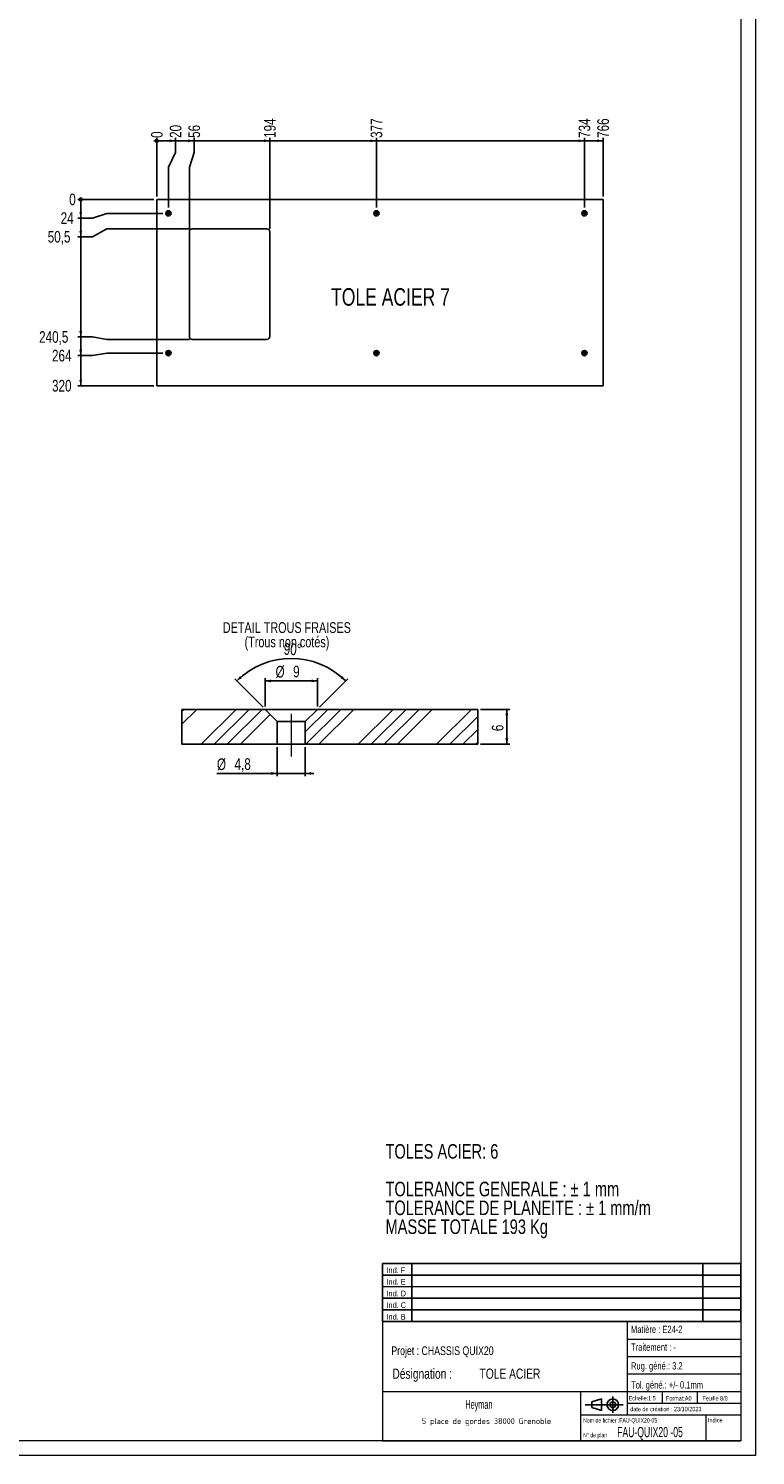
# Model space of a CAD drawing. Header units: millimetres. Extents: x 0 to 1189, y 0 to 841.
# Tile 8 of 9: x 939 to 1189, y 0 to 490. Entities that reach past the tile are written whole.
import ezdxf

# ---------------------------------------------------------------- set-up
doc = ezdxf.new("R2010")
doc.units = ezdxf.units.MM
doc.linetypes.add('CENTERX2', pattern=[20.32, 12.7, -2.54, 2.54, -2.54])
for name, color, linetype in [('COTES', 1, 'Continuous'), ('NOTES', 6, 'Continuous'), ('TRAIT-FINS', 9, 'Continuous'), ('TRAIT-MIXTES', 3, 'CENTERX2')]:
    doc.layers.add(name, color=color, linetype=linetype)
doc.layers.add('TRAIT-FORT', color=4, linetype='Continuous', lineweight=25)
doc.styles.add('SLDTEXTSTYLE0', font='TXT', dxfattribs={"width": 0.75})
doc.styles.add('SLDTEXTSTYLE1', font='TXT', dxfattribs={"width": 0.632449})
doc.styles.add('SLDTEXTSTYLE2', font='TXT', dxfattribs={"width": 0.707278})
doc.styles.add('SLDTEXTSTYLE3', font='TXT', dxfattribs={"width": 0.7})
doc.styles.add('SLDTEXTSTYLE4', font='ISOCP3', dxfattribs={"width": 0.96})
doc.styles.add('SLDTEXTSTYLE5', font='TXT', dxfattribs={"width": 0.605})
doc.dimstyles.new('SLDDIMSTYLE0', dxfattribs={"dimtxt": 4, "dimasz": 0.333333, "dimexe": 0, "dimexo": 0.0625, "dimgap": 1, "dimtad": 0, "dimtih": 1, "dimtoh": 1, "dimdec": 0, "dimlfac": 5, "dimrnd": 1e-09, "dimdsep": 46, "dimtxsty": 'SLDTEXTSTYLE0', "dimblk1": 'ORIGIN', "dimblk2": 'ORIGIN', "dimsah": 1, "dimcen": 0.09, "dimadec": 0, "dimazin": 2, "dimtfac": 1, "dimtdec": 0, "dimtofl": 0, "dimtmove": 0, "dimatfit": 3, "dimldrblk": 'ORIGIN', "dimfxl": 1, "dimfrac": 2, "dimtolj": 1, "dimtzin": 12, "dimarcsym": 0})
doc.dimstyles.new('SLDDIMSTYLE1', dxfattribs={"dimtxt": 4, "dimasz": 2, "dimexe": 0, "dimexo": 0.0625, "dimgap": 1, "dimtad": 0, "dimtih": 1, "dimtoh": 1, "dimdec": 1, "dimlfac": 5, "dimrnd": 1e-09, "dimzin": 12, "dimdsep": 46, "dimtxsty": 'SLDTEXTSTYLE0', "dimsah": 1, "dimcen": 0.09, "dimadec": 0, "dimazin": 3, "dimtfac": 1, "dimtdec": 1, "dimtofl": 0, "dimtmove": 0, "dimatfit": 3, "dimfxl": 1, "dimfrac": 2, "dimtolj": 1, "dimtzin": 12, "dimarcsym": 0})
doc.dimstyles.new('SLDDIMSTYLE4', dxfattribs={"dimtxt": 4, "dimasz": 2, "dimexe": 0, "dimexo": 0.0625, "dimgap": 1, "dimtad": 1, "dimdec": 1, "dimlfac": 0.5, "dimrnd": 1e-09, "dimzin": 12, "dimdsep": 46, "dimtxsty": 'SLDTEXTSTYLE0', "dimsah": 1, "dimcen": 0.09, "dimadec": 0, "dimazin": 3, "dimtfac": 1, "dimtdec": 1, "dimtofl": 0, "dimtmove": 0, "dimatfit": 3, "dimfxl": 1, "dimfrac": 2, "dimtolj": 1, "dimtzin": 12, "dimarcsym": 0})
doc.dimstyles.new('SLDDIMSTYLE5', dxfattribs={"dimtxt": 4, "dimasz": 2, "dimexe": 0, "dimexo": 0.0625, "dimgap": 1, "dimtad": 1, "dimdec": 1, "dimlfac": 0.5, "dimrnd": 1e-09, "dimzin": 12, "dimdsep": 46, "dimtxsty": 'SLDTEXTSTYLE0', "dimsah": 1, "dimcen": 0.09, "dimadec": 0, "dimazin": 3, "dimtfac": 1, "dimtdec": 1, "dimtmove": 0, "dimatfit": 0, "dimfxl": 1, "dimfrac": 2, "dimtolj": 1, "dimtzin": 12, "dimarcsym": 0})
doc.dimstyles.new('SLDDIMSTYLE6', dxfattribs={"dimtxt": 4, "dimasz": 2, "dimexe": 0, "dimexo": 0.0625, "dimgap": 1, "dimtad": 1, "dimdec": 4, "dimlfac": 0.5, "dimzin": 12, "dimdsep": 46, "dimtxsty": 'SLDTEXTSTYLE0', "dimsah": 1, "dimcen": 0.09, "dimazin": 3, "dimtfac": 1, "dimtofl": 0, "dimtmove": 0, "dimatfit": 3, "dimfxl": 1, "dimfrac": 2, "dimtolj": 1, "dimtzin": 12, "dimarcsym": 0})
pattern_1 = [(45, (0, 0), (-13.4704, 13.47038), []), (45, (4.49, 0), (-13.4704, 13.47038), []), (45, (8.98, 0), (-13.4704, 13.47038), []), (45, (13.47, 0), (-13.4704, 13.4704), [])]

# ---------------------------------------------------------------- blocks, each defined once
blk = doc.blocks.new('Bloc2')
for p, q in [((9.48, 0), (9.48, 5.6)), ((0, 2.8), (12.98, 2.8)), ((2.32, 3.8), (5.55, 4.8)), ((2.32, 1.8), (2.32, 3.8)), ((5.55, 0.8), (2.32, 1.8)), ((5.55, 4.8), (5.55, 0.8))]:
    blk.add_line(p, q)
for radius in [2, 1]:
    blk.add_circle((9.48, 2.8), radius)
blk = doc.blocks.new('TAB MODIFS')
for p, q in [((123, 20), (0, 20)), ((0, 0), (0, 20)), ((10, 20), (10, 0)), ((110, 20), (110, 0)), ((123, 0), (123, 20)), ((0, 16), (123, 16)), ((0, 8), (123, 8)), ((0, 4), (123, 4)), ((0, 0), (123, 0))]:
    blk.add_line(p, q)
at = {"color": 7, "linetype": 'Continuous', "lineweight": 18}
blk.add_line((0, 12), (123, 12), dxfattribs=at)
at = {"color": 7}
for tag in ['AUTOATTR0', 'AUTOATTR1', 'AUTOATTR2', 'AUTOATTR3', 'AUTOATTR4', 'AUTOATTR5', 'AUTOATTR6', 'AUTOATTR7', 'AUTOATTR8', 'AUTOATTR9']:
    blk.add_attdef(tag, (0, 0), '', height=1, dxfattribs=at)
at = {"layer": 'NOTES', "color": 211, "char_height": 2, "attachment_point": 1, "style": 'SLDTEXTSTYLE0'}
for s, insert in [('Ind. F', (1.36, 18.66)), ('Ind. E', (1.36, 14.66)), ('Ind. D', (1.36, 10.66)), ('Ind. C', (1.36, 6.66)), ('Ind. B', (1.36, 2.66))]:
    blk.add_mtext(s, dxfattribs=dict(at, insert=insert))
blk = doc.blocks.new('SW_NOTE_0')
at = {"layer": 'NOTES', "color": 0, "char_height": 5, "attachment_point": 1, "style": 'SLDTEXTSTYLE0'}
for s, insert in [('TOLES ACIER: 6', (0, 6.45)), ('TOLERANCE GENERALE : ± 1 mm', (0, -6.49)), ('TOLERANCE DE PLANEITE : ± 1 mm/m', (0, -12.95)), ('MASSE TOTALE 193 Kg', (0, -19.42))]:
    blk.add_mtext(s, dxfattribs=dict(at, insert=insert))
blk = doc.blocks.new('SW_NOTE_1')
at = {"layer": 'NOTES', "color": 0, "char_height": 3.7042, "attachment_point": 2, "style": 'SLDTEXTSTYLE0'}
for s, insert in [('DETAIL TROUS FRAISES', (25.06, 4.77)), ('(Trous non cotés)', (25.1, -0.16))]:
    blk.add_mtext(s, dxfattribs=dict(at, insert=insert))
blk = doc.blocks.new('SW_NOTE_2')
at = {"layer": 'NOTES', "color": 0, "char_height": 3.5, "attachment_point": 1, "style": 'SLDTEXTSTYLE0'}
for s, insert in [('Désignation :', (0, 4.51)), ('TOLE ACIER', (29.93, 4.51))]:
    blk.add_mtext(s, dxfattribs=dict(at, insert=insert))
blk = doc.blocks.new('SW_NOTE_3')
at = {"layer": 'NOTES', "color": 0, "insert": (20.84, 2.58), "char_height": 2, "attachment_point": 2, "style": 'SLDTEXTSTYLE4'}
blk.add_mtext('5 place de gordes 38000 Grenoble', dxfattribs=at)
blk = doc.blocks.new('_Origin')
at = {"color": 0, "linetype": 'ByBlock', "lineweight": -2}
blk.add_line((0, 0), (-1, 0), dxfattribs=at)
blk.add_circle((0, 0), 0.5, dxfattribs=at)
blk = doc.blocks.new('_D_137')
at = {"layer": 'COTES', "color": 1, "transparency": 16777216}
for p, q in [((983.44, 447.65), (983.44, 452.65)), ((983.44, 447.65), (983.44, 442.65)), ((983.44, 442.65), (983.44, 432.53))]:
    blk.add_line(p, q, dxfattribs=at)
blk.add_blockref('_Origin', (983.44, 451.65), dxfattribs=at)
at = {"layer": 'COTES', "color": 1, "transparency": 16777216, "insert": (981.46, 452.65), "char_height": 4, "attachment_point": 1, "rotation": 90, "style": 'SLDTEXTSTYLE0'}
blk.add_mtext('0', dxfattribs=at)
blk = doc.blocks.new('_D_138')
at = {"layer": 'COTES', "color": 1, "transparency": 16777216}
for p, q in [((983.44, 451.65), (989.85, 451.65)), ((989.85, 447.65), (989.85, 452.65)), ((989.85, 447.65), (987.44, 442.65)), ((987.44, 442.65), (987.44, 428.71))]:
    blk.add_line(p, q, dxfattribs=at)
blk.add_solid([(989.85, 451.65), (987.85, 452.15), (987.85, 451.15)], dxfattribs=at)
at = {"layer": 'COTES', "color": 1, "transparency": 16777216, "insert": (987.87, 452.65), "char_height": 4, "attachment_point": 1, "rotation": 90, "style": 'SLDTEXTSTYLE0'}
blk.add_mtext('20', dxfattribs=at)
blk = doc.blocks.new('_D_139')
at = {"layer": 'COTES', "color": 1, "transparency": 16777216}
for p, q in [((989.85, 451.65), (996.26, 451.65)), ((996.26, 447.65), (996.26, 452.65)), ((996.26, 447.65), (994.64, 442.65)), ((994.64, 442.65), (994.64, 421.43))]:
    blk.add_line(p, q, dxfattribs=at)
blk.add_solid([(996.26, 451.65), (994.26, 452.15), (994.26, 451.15)], dxfattribs=at)
at = {"layer": 'COTES', "color": 1, "transparency": 16777216, "insert": (994.28, 452.65), "char_height": 4, "attachment_point": 1, "rotation": 90, "style": 'SLDTEXTSTYLE0'}
blk.add_mtext('56', dxfattribs=at)
blk = doc.blocks.new('_D_140')
at = {"layer": 'COTES', "color": 1, "transparency": 16777216}
for p, q in [((996.26, 451.65), (1022.24, 451.65)), ((1022.24, 421.43), (1022.24, 452.65))]:
    blk.add_line(p, q, dxfattribs=at)
blk.add_solid([(1022.24, 451.65), (1020.24, 452.15), (1020.24, 451.15)], dxfattribs=at)
at = {"layer": 'COTES', "color": 1, "transparency": 16777216, "insert": (1020.25, 452.65), "char_height": 4, "attachment_point": 1, "rotation": 90, "style": 'SLDTEXTSTYLE0'}
blk.add_mtext('194', dxfattribs=at)
blk = doc.blocks.new('_D_141')
at = {"layer": 'COTES', "color": 1, "transparency": 16777216}
for p, q in [((1022.24, 451.65), (1058.84, 451.65)), ((1058.84, 428.71), (1058.84, 452.65))]:
    blk.add_line(p, q, dxfattribs=at)
blk.add_solid([(1058.84, 451.65), (1056.84, 452.15), (1056.84, 451.15)], dxfattribs=at)
at = {"layer": 'COTES', "color": 1, "transparency": 16777216, "insert": (1056.85, 452.65), "char_height": 4, "attachment_point": 1, "rotation": 90, "style": 'SLDTEXTSTYLE0'}
blk.add_mtext('377', dxfattribs=at)
blk = doc.blocks.new('_D_142')
at = {"layer": 'COTES', "color": 1, "transparency": 16777216}
for p, q in [((1058.84, 451.65), (1130.22, 451.65)), ((1130.22, 447.65), (1130.22, 452.65)), ((1130.22, 447.65), (1130.24, 442.65)), ((1130.24, 442.65), (1130.24, 428.71))]:
    blk.add_line(p, q, dxfattribs=at)
blk.add_solid([(1130.22, 451.65), (1128.22, 452.15), (1128.22, 451.15)], dxfattribs=at)
at = {"layer": 'COTES', "color": 1, "transparency": 16777216, "insert": (1128.24, 452.65), "char_height": 4, "attachment_point": 1, "rotation": 90, "style": 'SLDTEXTSTYLE0'}
blk.add_mtext('734', dxfattribs=at)
blk = doc.blocks.new('_D_143')
at = {"layer": 'COTES', "color": 1, "transparency": 16777216}
for p, q in [((1130.22, 451.65), (1136.64, 451.65)), ((1136.64, 432.53), (1136.64, 452.65))]:
    blk.add_line(p, q, dxfattribs=at)
blk.add_solid([(1136.64, 451.65), (1134.64, 452.15), (1134.64, 451.15)], dxfattribs=at)
at = {"layer": 'COTES', "color": 1, "transparency": 16777216, "insert": (1134.65, 452.65), "char_height": 4, "attachment_point": 1, "rotation": 90, "style": 'SLDTEXTSTYLE0'}
blk.add_mtext('766', dxfattribs=at)
blk = doc.blocks.new('_D_144')
at = {"layer": 'COTES', "color": 1, "transparency": 16777216}
for p, q in [((961.34, 431.53), (956.34, 431.53)), ((961.34, 431.53), (966.34, 431.53)), ((966.34, 431.53), (982.44, 431.53))]:
    blk.add_line(p, q, dxfattribs=at)
blk.add_blockref('_Origin', (957.34, 431.53), dxfattribs=at)
at = {"layer": 'COTES', "color": 1, "transparency": 16777216, "insert": (953.38, 433.51), "char_height": 4, "attachment_point": 1, "style": 'SLDTEXTSTYLE0'}
blk.add_mtext('0', dxfattribs=at)
blk = doc.blocks.new('_D_145')
at = {"layer": 'COTES', "color": 1, "transparency": 16777216}
for p, q in [((957.34, 431.53), (957.34, 425.11)), ((961.34, 425.11), (966.34, 426.73)), ((966.34, 426.73), (985.46, 426.73)), ((961.34, 425.11), (956.34, 425.11))]:
    blk.add_line(p, q, dxfattribs=at)
blk.add_solid([(957.34, 425.11), (957.84, 427.11), (956.84, 427.11)], dxfattribs=at)
at = {"layer": 'COTES', "color": 1, "transparency": 16777216, "insert": (950.43, 427.1), "char_height": 4, "attachment_point": 1, "style": 'SLDTEXTSTYLE0'}
blk.add_mtext('24', dxfattribs=at)
blk = doc.blocks.new('_D_146')
at = {"layer": 'COTES', "color": 1, "transparency": 16777216}
for p, q in [((957.34, 425.11), (957.34, 418.7)), ((961.34, 418.7), (956.34, 418.7)), ((961.34, 418.7), (966.34, 421.43)), ((966.34, 421.43), (994.64, 421.43))]:
    blk.add_line(p, q, dxfattribs=at)
blk.add_solid([(957.34, 418.7), (957.84, 420.7), (956.84, 420.7)], dxfattribs=at)
at = {"layer": 'COTES', "color": 1, "transparency": 16777216, "insert": (945.99, 420.68), "char_height": 4, "attachment_point": 1, "style": 'SLDTEXTSTYLE0'}
blk.add_mtext('50,5', dxfattribs=at)
blk = doc.blocks.new('_D_147')
at = {"layer": 'COTES', "color": 1, "transparency": 16777216}
for p, q in [((957.34, 418.7), (957.34, 384.28)), ((961.34, 384.28), (956.34, 384.28)), ((961.34, 384.28), (966.34, 383.43)), ((966.34, 383.43), (994.64, 383.43))]:
    blk.add_line(p, q, dxfattribs=at)
blk.add_solid([(957.34, 384.28), (957.84, 386.28), (956.84, 386.28)], dxfattribs=at)
at = {"layer": 'COTES', "color": 1, "transparency": 16777216, "insert": (943.04, 386.27), "char_height": 4, "attachment_point": 1, "style": 'SLDTEXTSTYLE0'}
blk.add_mtext('240,5', dxfattribs=at)
blk = doc.blocks.new('_D_148')
at = {"layer": 'COTES', "color": 1, "transparency": 16777216}
for p, q in [((957.34, 384.28), (957.34, 377.87)), ((961.34, 377.87), (956.34, 377.87)), ((961.34, 377.87), (966.34, 378.73)), ((966.34, 378.73), (985.46, 378.73))]:
    blk.add_line(p, q, dxfattribs=at)
blk.add_solid([(957.34, 377.87), (957.84, 379.87), (956.84, 379.87)], dxfattribs=at)
at = {"layer": 'COTES', "color": 1, "transparency": 16777216, "insert": (947.47, 379.85), "char_height": 4, "attachment_point": 1, "style": 'SLDTEXTSTYLE0'}
blk.add_mtext('264', dxfattribs=at)
blk = doc.blocks.new('_D_149')
at = {"layer": 'COTES', "color": 1, "transparency": 16777216}
for p, q in [((957.34, 377.87), (957.34, 367.53)), ((982.44, 367.53), (956.34, 367.53))]:
    blk.add_line(p, q, dxfattribs=at)
blk.add_solid([(957.34, 367.53), (957.84, 369.53), (956.84, 369.53)], dxfattribs=at)
at = {"layer": 'COTES', "color": 1, "transparency": 16777216, "insert": (947.47, 369.51), "char_height": 4, "attachment_point": 1, "style": 'SLDTEXTSTYLE0'}
blk.add_mtext('320', dxfattribs=at)
blk = doc.blocks.new('SW_CENTERMARKSYMBOL_154')
at = {"layer": 'TRAIT-MIXTES', "color": 0}
for p, q in [((-0.5, 0), (-0.98, 0)), ((0, 0), (-0.5, 0)), ((0, 0.5), (0, 0.98)), ((0, 0), (0, 0.5)), ((0, 0), (0, -0.5)), ((0, 0), (0.5, 0)), ((0.5, 0), (0.98, 0)), ((0, -0.5), (0, -0.98))]:
    blk.add_line(p, q, dxfattribs=at)
blk = doc.blocks.new('SW_CENTERMARKSYMBOL_155')
at = {"layer": 'TRAIT-MIXTES', "color": 0}
for p, q in [((-0.5, 0), (-0.98, 0)), ((0, 0), (-0.5, 0)), ((0, 0.5), (0, 0.98)), ((0, 0), (0, 0.5)), ((0, 0), (0, -0.5)), ((0, 0), (0.5, 0)), ((0.5, 0), (0.98, 0)), ((0, -0.5), (0, -0.98))]:
    blk.add_line(p, q, dxfattribs=at)
blk = doc.blocks.new('SW_CENTERMARKSYMBOL_156')
at = {"layer": 'TRAIT-MIXTES', "color": 0}
for p, q in [((-0.5, 0), (-0.98, 0)), ((0, 0), (-0.5, 0)), ((0, 0.5), (0, 0.98)), ((0, 0), (0, 0.5)), ((0, 0), (0, -0.5)), ((0, 0), (0.5, 0)), ((0.5, 0), (0.98, 0)), ((0, -0.5), (0, -0.98))]:
    blk.add_line(p, q, dxfattribs=at)
blk = doc.blocks.new('SW_CENTERMARKSYMBOL_157')
at = {"layer": 'TRAIT-MIXTES', "color": 0}
for p, q in [((-0.5, 0), (-0.98, 0)), ((0, 0), (-0.5, 0)), ((0, 0.5), (0, 0.98)), ((0, 0), (0, 0.5)), ((0, 0), (0, -0.5)), ((0, 0), (0.5, 0)), ((0.5, 0), (0.98, 0)), ((0, -0.5), (0, -0.98))]:
    blk.add_line(p, q, dxfattribs=at)
blk = doc.blocks.new('SW_CENTERMARKSYMBOL_158')
at = {"layer": 'TRAIT-MIXTES', "color": 0}
for p, q in [((-0.5, 0), (-0.98, 0)), ((0, 0), (-0.5, 0)), ((0, 0.5), (0, 0.98)), ((0, 0), (0, 0.5)), ((0, 0), (0, -0.5)), ((0, 0), (0.5, 0)), ((0.5, 0), (0.98, 0)), ((0, -0.5), (0, -0.98))]:
    blk.add_line(p, q, dxfattribs=at)
blk = doc.blocks.new('SW_CENTERMARKSYMBOL_159')
at = {"layer": 'TRAIT-MIXTES', "color": 0}
for p, q in [((-0.5, 0), (-0.98, 0)), ((0, 0), (-0.5, 0)), ((0, 0.5), (0, 0.98)), ((0, 0), (0, 0.5)), ((0, 0), (0, -0.5)), ((0, 0), (0.5, 0)), ((0.5, 0), (0.98, 0)), ((0, -0.5), (0, -0.98))]:
    blk.add_line(p, q, dxfattribs=at)
blk = doc.blocks.new('_D_150')
at = {"layer": 'COTES', "color": 1, "transparency": 16777216}
for p, q in [((1094.59, 256.33), (1104.59, 256.33)), ((1103.59, 244.33), (1103.59, 256.33)), ((1094.59, 244.33), (1104.59, 244.33))]:
    blk.add_line(p, q, dxfattribs=at)
for points in [[(1103.59, 256.33), (1103.09, 254.33), (1104.09, 254.33)], [(1103.59, 244.33), (1104.09, 246.33), (1103.09, 246.33)]]:
    blk.add_solid(points, dxfattribs=at)
at = {"layer": 'COTES', "color": 1, "transparency": 16777216, "insert": (1098.43, 248.85), "char_height": 4, "attachment_point": 1, "rotation": 90, "style": 'SLDTEXTSTYLE0'}
blk.add_mtext('6', dxfattribs=at)
blk = doc.blocks.new('_D_151')
at = {"layer": 'COTES', "color": 1, "transparency": 16777216}
for p, q in [((1024.79, 243.33), (1024.79, 233.33)), ((1034.39, 243.33), (1034.39, 233.33)), ((1024.79, 234.33), (1004.09, 234.33)), ((1034.39, 234.33), (1024.79, 234.33)), ((1034.39, 234.33), (1037.39, 234.33))]:
    blk.add_line(p, q, dxfattribs=at)
for points in [[(1024.79, 234.33), (1022.79, 234.83), (1022.79, 233.83)], [(1034.39, 234.33), (1036.39, 233.83), (1036.39, 234.83)]]:
    blk.add_solid(points, dxfattribs=at)
at = {"layer": 'COTES', "color": 1, "transparency": 16777216, "char_height": 4, "attachment_point": 1, "style": 'SLDTEXTSTYLE0'}
for s, insert in [('%%c', (1004.09, 239.49)), ('4,8', (1010.13, 239.55))]:
    blk.add_mtext(s, dxfattribs=dict(at, insert=insert))
blk = doc.blocks.new('_D_152')
at = {"layer": 'COTES', "color": 1, "transparency": 16777216}
for p, q in [((1020.63, 257.33), (1020.63, 267.1)), ((1038.55, 266.1), (1020.63, 266.1)), ((1038.55, 257.33), (1038.55, 267.1))]:
    blk.add_line(p, q, dxfattribs=at)
for points in [[(1020.63, 266.1), (1022.63, 265.6), (1022.63, 266.6)], [(1038.55, 266.1), (1036.55, 266.6), (1036.55, 265.6)]]:
    blk.add_solid(points, dxfattribs=at)
at = {"layer": 'COTES', "color": 1, "transparency": 16777216, "char_height": 4, "attachment_point": 1, "style": 'SLDTEXTSTYLE0'}
for s, insert in [('%%c', (1024.21, 271.26)), ('9', (1030.24, 271.32))]:
    blk.add_mtext(s, dxfattribs=dict(at, insert=insert))
blk = doc.blocks.new('_D_153')
at = {"layer": 'COTES', "color": 1, "transparency": 16777216}
for p, q in [((1019.92, 257.04), (1010.17, 266.79)), ((1039.26, 257.04), (1049.01, 266.79))]:
    blk.add_line(p, q, dxfattribs=at)
blk.add_arc((1029.59, 247.37), 26.46, 45, 135, dxfattribs=at)
for points in [[(1010.88, 266.08), (1012.69, 267.07), (1012.01, 267.81)], [(1048.3, 266.08), (1047.17, 267.81), (1046.49, 267.07)]]:
    blk.add_solid(points, dxfattribs=at)
at = {"layer": 'COTES', "color": 1, "transparency": 16777216, "insert": (1027.12, 279.14), "char_height": 4, "attachment_point": 1, "rotation": 357.1913, "style": 'SLDTEXTSTYLE0'}
blk.add_mtext('90°', dxfattribs=at)

msp = doc.modelspace()

# ---------------------------------------------------------------- hatches: boundary and pattern name
at = {"layer": 'TRAIT-FINS'}
h = msp.add_hatch(dxfattribs=at)
h.set_pattern_fill('DIN 201 ACIER ET FONTE', color=9, style=0, pattern_type=2)
h.set_pattern_definition(pattern_1)
h.paths.add_polyline_path([(992.08961, 244.3292), (1024.78857, 244.3292), (1024.78857, 252.1692), (1020.62857, 256.3292), (992.08961, 256.3292)], flags=0)
h = msp.add_hatch(dxfattribs=at)
h.set_pattern_fill('DIN 201 ACIER ET FONTE', color=9, style=0, pattern_type=2)
h.set_pattern_definition(pattern_1)
h.paths.add_polyline_path([(1034.38857, 244.3292), (1093.58857, 244.3292), (1093.58857, 256.3292), (1038.54857, 256.3292), (1034.38857, 252.1692)], flags=0)

# ---------------------------------------------------------------- linework, layer by layer
at = {"color": 7, "linetype": 'Continuous', "lineweight": 18}
for p, q in [((1188.94057, 841.02216), (1188.94057, 0.02216)), ((1183.94057, 836.02216), (1183.94057, 5.02216)), ((1029.58857, 254.81809), (1029.58857, 240.15152)), ((1060.94057, 46.02216), (1060.94057, 5.02216)), ((1183.94057, 46.02216), (1060.94057, 46.02216)), ((1144.94057, 46.02216), (1144.94057, 14.02216)), ((1183.94057, 46.02216), (1183.94057, 5.02216)), ((1144.94057, 40.02216), (1183.94057, 40.02216)), ((1144.94057, 34.02216), (1183.94057, 34.02216)), ((1144.94057, 28.02216), (1183.94057, 28.02216)), ((1060.94057, 22.02216), (1183.94057, 22.02216)), ((1128.94057, 22.02216), (1128.94057, 5.02216)), ((1156.94057, 22.02216), (1156.94057, 18.02216)), ((1168.94057, 22.02216), (1168.94057, 18.02216)), ((1144.94057, 18.02216), (1183.94057, 18.02216)), ((1128.94057, 14.02216), (1183.94057, 14.02216)), ((1171.94057, 14.02216), (1171.94057, 5.02216)), ((1183.96074, 5.02216), (5, 5.02216)), ((1060.94057, 5.02259), (1183.94057, 5.02216)), ((1188.94057, 0.02216), (0, 0.02216))]:
    msp.add_line(p, q, dxfattribs=at)
at = {"layer": 'TRAIT-FORT', "color": 4, "linetype": 'Continuous', "lineweight": 25}
for p, q in [((983.43642, 431.52729), (983.43642, 367.52729)), ((1136.63622, 431.52729), (983.43642, 431.52729)), ((1136.63622, 367.52729), (1136.63622, 431.52729)), ((994.63622, 420.42729), (994.63622, 384.42729)), ((1021.23622, 421.42729), (995.63622, 421.42729)), ((1022.23622, 384.42729), (1022.23622, 420.42729)), ((995.63622, 383.42729), (1021.23622, 383.42729)), ((983.43642, 367.52729), (1136.63622, 367.52729)), ((992.08961, 256.3292), (992.08961, 244.3292)), ((1020.62857, 256.3292), (992.08961, 256.3292)), ((1024.78857, 252.1692), (1020.62857, 256.3292)), ((1038.54857, 256.3292), (1020.62857, 256.3292)), ((1038.54857, 256.3292), (1034.38857, 252.1692)), ((1093.58857, 256.3292), (1038.54857, 256.3292)), ((1093.58857, 244.3292), (1093.58857, 256.3292)), ((1024.78857, 244.3292), (1024.78857, 252.1692)), ((1034.38857, 252.1692), (1024.78857, 252.1692)), ((1034.38857, 252.1692), (1034.38857, 244.3292)), ((1024.78857, 244.3292), (992.08961, 244.3292)), ((1034.38857, 244.3292), (1024.78857, 244.3292)), ((1093.58857, 244.3292), (1034.38857, 244.3292))]:
    msp.add_line(p, q, dxfattribs=at)
for centre, radius in [((987.43622, 426.72729), 0.896), ((987.43622, 426.72729), 0.48), ((1058.83622, 426.72729), 0.896), ((1058.83622, 426.72729), 0.48), ((1130.23622, 426.72729), 0.896), ((1130.23622, 426.72729), 0.48), ((987.43622, 378.72729), 0.896), ((987.43622, 378.72729), 0.48), ((1058.83622, 378.72729), 0.896), ((1058.83622, 378.72729), 0.48), ((1130.23622, 378.72729), 0.896), ((1130.23622, 378.72729), 0.48)]:
    msp.add_circle(centre, radius, dxfattribs=at)
for centre, start, end in [((995.63622, 420.42729), 90, 180), ((1021.23622, 420.42729), 0, 90), ((995.63622, 384.42729), 180, 270), ((1021.23622, 384.42729), 270, 0)]:
    msp.add_arc(centre, 1, start, end, dxfattribs=at)

# ---------------------------------------------------------------- block references
for name, p in [('TAB MODIFS', (1060.93413, 46.01202)), ('Bloc2', (1130.50048, 14.65645))]:
    msp.add_blockref(name, p)
at = {"layer": 'NOTES', "color": 211}
for name, p in [('SW_NOTE_1', (1003.02371, 281.51582)), ('SW_NOTE_0', (1061.95364, 100.53628)), ('SW_NOTE_2', (1064.3078, 25.35729)), ('SW_NOTE_3', (1075.77885, 10.23543))]:
    msp.add_blockref(name, p, dxfattribs=at)
at = {"layer": 'TRAIT-MIXTES', "color": 3}
for name, p in [('SW_CENTERMARKSYMBOL_159', (987.43622, 426.72729)), ('SW_CENTERMARKSYMBOL_154', (1058.83622, 426.72729)), ('SW_CENTERMARKSYMBOL_157', (1130.23622, 426.72729)), ('SW_CENTERMARKSYMBOL_158', (987.43622, 378.72729)), ('SW_CENTERMARKSYMBOL_155', (1058.83622, 378.72729)), ('SW_CENTERMARKSYMBOL_156', (1130.23622, 378.72729))]:
    msp.add_blockref(name, p, dxfattribs=at)

# ---------------------------------------------------------------- texts
at = {"layer": 'NOTES', "color": 211}
for s, insert, char_height, attachment_point, style in [('TOLE ACIER 7', (1043.26135, 401.02333), 6, 1, 'SLDTEXTSTYLE0'), ('Matière : E24-2', (1146.20705, 44.57726), 2.5, 1, 'SLDTEXTSTYLE0'), ('Projet : CHASSIS QUIX20', (1063.95598, 37.51168), 3, 1, 'SLDTEXTSTYLE0'), ('Traitement : -', (1146.23884, 38.49019), 2.5, 1, 'SLDTEXTSTYLE0'), ('Rug. géné.: 3.2', (1146.2253, 32.05606), 2.5, 1, 'SLDTEXTSTYLE0'), ('Tol. géné.: +/- 0.1mm', (1146.26416, 25.52149), 2.5, 1, 'SLDTEXTSTYLE0'), ('Echelle:1:5', (1145.39402, 20.42691), 1.5, 1, 'SLDTEXTSTYLE0'), ('Format:A0', (1158.22985, 20.40231), 1.5, 1, 'SLDTEXTSTYLE0'), ('Feuille 8/8', (1170.74695, 20.40614), 1.5, 1, 'SLDTEXTSTYLE0'), ('Heyman', (1094.00331, 19.04892), 3, 2, 'SLDTEXTSTYLE5'), ('date de création : 23/10/2023', (1145.94952, 16.71691), 1.5, 1, 'SLDTEXTSTYLE0'), ('Nom de fichier :FAU-QUIX20-05', (1129.79296, 12.83752), 1.5, 1, 'SLDTEXTSTYLE2'), ('FAU-QUIX20 -05', (1141.47698, 9.80976), 3.5, 1, 'SLDTEXTSTYLE1'), ('Indice', (1172.63325, 12.88232), 1.5, 1, 'SLDTEXTSTYLE0'), ('N° de plan', (1129.81869, 7.78718), 1.5, 1, 'SLDTEXTSTYLE3')]:
    msp.add_mtext(s, dxfattribs=dict(at, insert=insert, char_height=char_height, attachment_point=attachment_point, style=style))

# ---------------------------------------------------------------- dimensions: what is measured, and where the dimension line sits
at = {"layer": 'COTES', "color": 1}
for feature_location, offset, dtype, origin, dimstyle, picture, middle in [((1022.23622, 420.42729), (0, 32.22522), 1, (983.43642, 431.52729), 'SLDDIMSTYLE1', '_D_140', (1022.23622, 457.08584)), ((1058.83622, 427.70729), (0, 24.94522), 1, (983.43642, 431.52729), 'SLDDIMSTYLE1', '_D_141', (1058.83622, 457.08584)), ((1130.23622, 427.70729), (-0.0135, 24.94522), 1, (983.43642, 431.52729), 'SLDDIMSTYLE1', '_D_142', (1130.22272, 457.08584)), ((1136.63622, 431.52729), (0, 21.12522), 1, (983.43642, 431.52729), 'SLDDIMSTYLE1', '_D_143', (1136.63622, 457.08584)), ((987.43622, 427.70729), (2.4137, 24.94522), 1, (983.43642, 431.52729), 'SLDDIMSTYLE1', '_D_138', (989.84992, 455.60807)), ((994.63622, 420.42729), (1.6272, 32.22522), 1, (983.43642, 431.52729), 'SLDDIMSTYLE1', '_D_139', (996.26342, 455.60807)), ((983.4364156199, 431.5272937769), (0, 21.125216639), 1, (983.4364156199, 431.5272937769), 'SLDDIMSTYLE0', '_D_137', (983.4364156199, 454.130288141)), ((995.63622, 383.42729), (-39.29773, 0.85675), 0, (983.43642, 431.52729), 'SLDDIMSTYLE1', '_D_147', (949.68848, 384.28404)), ((995.63622, 421.42729), (-39.29773, -2.727), 0, (983.43642, 431.52729), 'SLDDIMSTYLE1', '_D_146', (951.16626, 418.70029)), ((986.45622, 378.72729), (-30.11773, -0.85675), 0, (983.43642, 431.52729), 'SLDDIMSTYLE1', '_D_148', (951.90515, 377.87054)), ((983.43642, 367.52729), (-27.09793, 0), 0, (983.43642, 431.52729), 'SLDDIMSTYLE1', '_D_149', (951.90515, 367.52729)), ((986.45622, 426.72729), (-30.11773, -1.6135), 0, (983.43642, 431.52729), 'SLDDIMSTYLE1', '_D_145', (953.38293, 425.11379)), ((983.4364156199, 431.5272937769), (-27.0979328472, 0), 0, (983.4364156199, 431.5272937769), 'SLDDIMSTYLE0', '_D_144', (954.8607050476, 431.5272937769))]:
    dim = msp.add_ordinate_dim(feature_location=feature_location, offset=offset, dtype=dtype, origin=origin, dimstyle=dimstyle, dxfattribs=at)
    dim.commit()
    dim.dimension.update_dxf_attribs({"geometry": picture, "text_midpoint": middle})
dim = msp.add_angular_dim_2l(base=(1029.58857, 273.8285), line1=((1038.54857, 256.3292), (1034.38857, 252.1692)), line2=((1024.78857, 252.1692), (1020.62857, 256.3292)), dimstyle='SLDDIMSTYLE6', dxfattribs=at)
dim.commit()
dim.dimension.update_dxf_attribs({"geometry": '_D_153', "text_midpoint": (1030.88512, 273.79671), "dimtype": 162})
for base, p1, p2, picture, middle in [((1020.62857, 266.09936), (1038.54857, 256.3292), (1020.62857, 256.3292), '_D_152', (1028.70074, 266.09936)), ((1024.78857, 234.3292), (1034.38857, 244.3292), (1024.78857, 244.3292), '_D_151', (1010.80353, 234.3292))]:
    dim = msp.add_linear_dim(base=base, p1=p1, p2=p2, angle=0, text='%%c<>', dimstyle='SLDDIMSTYLE5', dxfattribs=at)
    dim.commit()
    dim.dimension.update_dxf_attribs({"geometry": picture, "text_midpoint": middle, "dimtype": 160})
dim = msp.add_linear_dim(base=(1103.58857, 256.3292), p1=(1093.58857, 244.3292), p2=(1093.58857, 256.3292), angle=90, dimstyle='SLDDIMSTYLE4', dxfattribs=at)
dim.commit()
dim.dimension.update_dxf_attribs({"geometry": '_D_150', "text_midpoint": (1103.58857, 250.3292), "dimtype": 160})

doc.saveas('drawing.dxf')
